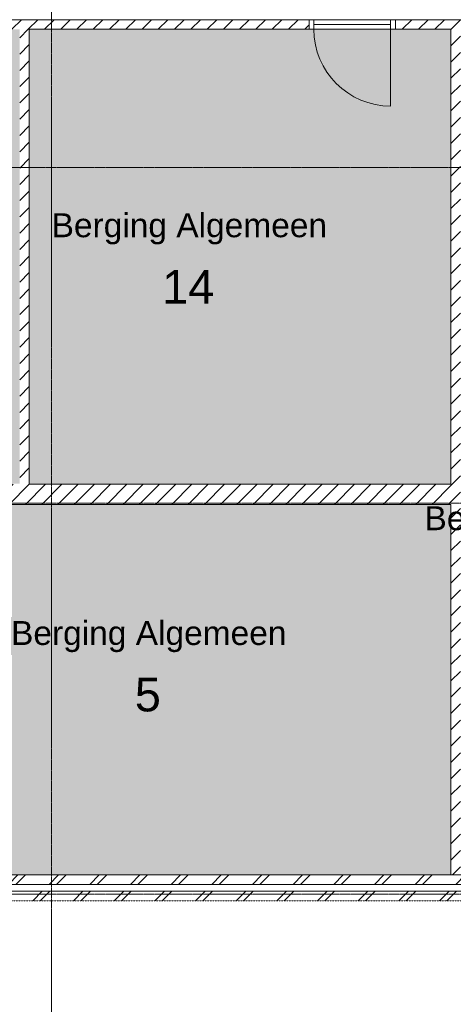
# Model space of a CAD drawing. Header units: millimetres. Extents: x 16153 to 91926, y 4686 to 113494.
# Tile 12 of 55: x 40085 to 44609, y 42912 to 53171. Entities that reach past the tile are written whole.
import ezdxf

# ---------------------------------------------------------------- set-up
doc = ezdxf.new("R2010")
doc.units = ezdxf.units.MM
doc.linetypes.add('ARC Dash', pattern=[4, 2, -2])
doc.linetypes.add('ARC Grid Line', pattern=[22.225, 12.7, -3.175, 3.175, -3.175])
for name, color, linetype, lineweight in [('A--A2__Ruwbouw', 8, 'Continuous', 15), ('A--AR9__AlgVoorz', 1, 'Continuous', 9), ('A--L$01A__Algemeen', 7, 'Continuous', 9), ('A--L$07A__Stramien', 1, 'Continuous', 13), ('A--L22__Binnenwanden', 2, 'Continuous', 9), ('A--L3__Afbouw', 2, 'Continuous', 9), ('A--LD30__DetailPenMiddel', 3, 'Continuous', 9), ('A--LR9__AlgVoorz', 7, 'Continuous', 9), ('A--TR9__AlgVoorz', 1, 'Continuous', 13)]:
    doc.layers.add(name, color=color, linetype=linetype, lineweight=lineweight)
doc.styles.add('Arial', font='arial.ttf', dxfattribs={"height": 350})
doc.styles.add('Arial_1', font='arial.ttf', dxfattribs={"height": 250})
pattern_1 = [(45, (0, 0), (-84.85281, 84.85281), [])]
pattern_2 = [(45, (44118.76, 43991.44), (-212.132, 212.132), []), (45, (44118.76, 46191.44), (-212.132, 212.132), [])]

# ---------------------------------------------------------------- blocks, each defined once
blk = doc.blocks.new('32_DO_WB_vo deur enkel2 - vo 2-2241142-AB-Begane grond')
at = {"layer": 'A--L$01A__Algemeen'}
blk.add_line((520, -50), (520, -850), dxfattribs=at)
blk.add_arc((520, -50), 800, 180, 270, dxfattribs=at)
at = {"layer": 'A--L3__Afbouw'}
for p, q in [((-330, -50), (-330, 50)), ((-330, 50), (-280, 50)), ((-280, 50), (-280, -50)), ((-280, 0), (520, 0)), ((-280, -50), (-280, 0)), ((520, -50), (520, 50)), ((520, 50), (570, 50)), ((520, 0), (520, -50)), ((570, 50), (570, -50)), ((-280, -50), (-330, -50)), ((520, -50), (-280, -50)), ((570, -50), (520, -50))]:
    blk.add_line(p, q, dxfattribs=at)

msp = doc.modelspace()

# ---------------------------------------------------------------- hatches: boundary and pattern name
at = {"layer": 'A--A2__Ruwbouw', "lineweight": 9}
h = msp.add_hatch(dxfattribs=at)
h.set_pattern_fill('FP_1', color=256, angle=45, style=0, pattern_type=2)
h.set_pattern_definition(pattern_1)
h.paths.add_polyline_path([(40185.3, 53071.4), (43104.3, 53071.4), (43104.3, 53171.4), (34624.3, 53171.4), (34624.3, 53071.4), (40085.3, 53071.4)])
h.paths.add_polyline_path([(44467.8, 53071.4), (44584.3, 53071.4), (44584.3, 53171.4), (44004.3, 53171.4), (44004.3, 53071.4)])
h = msp.add_hatch(dxfattribs=at)
h.set_pattern_fill('FP_1', color=256, angle=45, style=0, pattern_type=2)
h.set_pattern_definition(pattern_1)
h.paths.add_polyline_path([(44584.3, 44261.4), (44684.3, 44262.6), (44684.3, 53171.4), (44584.3, 53171.4), (44584.3, 44263.7)])
h = msp.add_hatch(dxfattribs=at)
h.set_pattern_fill('FP_1', color=256, angle=45, style=0, pattern_type=2)
h.set_pattern_definition([(45, (0, 0), (-84.85281, 84.85281), [])])
h.paths.add_polyline_path([(40185.3, 48331.4), (40185.3, 53071.4), (40085.3, 53071.4), (40085.3, 48331.4)])
h = msp.add_hatch(dxfattribs=at)
h.set_pattern_fill('FP_1', color=256, angle=45, style=0, pattern_type=2)
h.set_pattern_definition(pattern_1)
h.paths.add_polyline_path([(44584.3, 48121.4), (44584.3, 48331.4), (37624.8, 48331.4), (37624.8, 48121.4), (38874.3, 48121.4)])
h.paths.add_polyline_path([(34624.3, 48121.4), (36724.8, 48121.4), (36724.8, 48331.4), (34624.3, 48331.4), (34624.3, 48226.4)])
h = msp.add_hatch(dxfattribs=at)
h.set_pattern_fill('FP_12', color=256, angle=45, style=0, pattern_type=2)
h.set_pattern_definition(pattern_2)
h.paths.add_polyline_path([(52111.4, 44161.4), (52353.3, 44161.4), (52353.3, 44261.4), (51325.3, 44261.4), (51325.3, 44161.4), (51644.4, 44161.4)])
h.paths.add_polyline_path([(35664.3, 44161.4), (49125.3, 44161.4), (49125.3, 44261.4), (35664.3, 44261.4), (35664.3, 44162.2)])
h.paths.add_polyline_path([(50221, 44161.4), (50425.3, 44161.4), (50425.3, 44261.4), (50025.3, 44261.4), (50025.3, 44161.4)])
h = msp.add_hatch(dxfattribs=at)
h.set_pattern_fill('FP_12', color=256, angle=45, style=0, pattern_type=2)
h.set_pattern_definition(pattern_2)
h.paths.add_polyline_path([(52573.3, 43991.4), (52573.3, 44091.4), (51425.3, 44091.4), (51425.3, 44126.4), (51325.3, 44122.7), (51325.3, 43991.4), (52363.3, 43991.4)])
h.paths.add_polyline_path([(46040.4, 43991.4), (49125.3, 43991.4), (49125.3, 44126.4), (49025.3, 44121.4), (49025.3, 44091.4), (35934.3, 44091.4), (35934.3, 43991.4), (44634.3, 43991.4)])
h.paths.add_polyline_path([(35664.3, 43991.4), (35764.3, 43991.4), (35764.3, 44091.4), (35664.3, 44091.4)])
h.paths.add_polyline_path([(50025.3, 43991.4), (50425.3, 43991.4), (50425.3, 44126.4), (50325.3, 44126.4), (50325.3, 44091.4), (50125.3, 44091.4), (50125.3, 44126.4), (50025.3, 44126.4), (50025.3, 44091.4)])
at = {"layer": 'A--AR9__AlgVoorz'}
h = msp.add_hatch(color=7, dxfattribs=at)
h.paths.add_polyline_path([(38874.3, 48331.4), (40085.3, 48336.2), (40085.3, 53071.4), (32684.3, 53071.4), (32684.3, 48331.4), (36069.3, 48331.4), (36069.3, 51331.4), (36279.3, 51331.4), (36279.3, 48331.4), (38852.4, 48331.4)])
h.paths.add_polyline_path([(36503, 48865.2), (36523.7, 48871.6), (36523.3, 48867.4)])
h.paths.add_polyline_path([(36318.7, 49349.4), (36337.7, 49096.1), (36343.9, 49096.1), (36360.8, 49091.5), (36368.6, 49103), (36370.8, 49108.4), (36378.3, 49114.9), (36351.7, 49125.3), (36338.7, 49120.8), (36323.9, 49289.9)])
h.paths.add_polyline_path([(36318.7, 48866.4), (36281.3, 48866.4), (36281.3, 49350.4), (36544.7, 49342.5), (36592.2, 49331), (36625.3, 49309.7), (36640.1, 49278.6), (36649.9, 49198.2), (36646.2, 48974.6), (36627.8, 48911.3), (36608.7, 48893.2), (36578, 48880.3), (36487.2, 48869.8), (36391, 48867.4), (36318.7, 48867.4)])
h.paths.add_polyline_path([(36495.8, 48903.1), (36573.4, 48912.6), (36592.2, 48923.6), (36611.3, 48957.4), (36620.8, 49018.7), (36620.8, 49198.2), (36612.5, 49255), (36595.1, 49290), (36573.4, 49304.3), (36544.7, 49311.1), (36467, 49313), (36415.3, 49301), (36400.1, 49284), (36391.5, 49239.1), (36389.1, 49128.1), (36398.5, 49232.6), (36410.2, 49280.2), (36434.5, 49301.5), (36495.8, 49306.3), (36563.7, 49299.9), (36593.3, 49281.2), (36609, 49239.1), (36612.5, 49215.2), (36616.2, 49086.2), (36602.8, 48954.8), (36588.6, 48932.7), (36543.6, 48913.2), (36467, 48911.4), (36434.5, 48915.4), (36403.6, 48947.7), (36398.3, 48995.8), (36403.8, 48926.7), (36425.5, 48910.6), (36467.9, 48903.8), (36487.2, 48903.3)])
h.paths.add_polyline_path([(36481.3, 49085.4), (36497.5, 49092.2), (36504.3, 49108.4), (36497.5, 49124.7), (36481.3, 49131.4), (36475.3, 49123.7), (36478.4, 49122.4), (36475.3, 49093.1), (36475.3, 49086.2)])
h.paths.add_polyline_path([(36503, 49888.2), (36523.7, 49894.6), (36523.3, 49890.4)])
h.paths.add_polyline_path([(36318.7, 50372.4), (36335.5, 50092), (36343.9, 50119.1), (36360.8, 50114.5), (36368.6, 50126), (36370.8, 50131.4), (36378.3, 50137.9), (36351.7, 50148.3), (36338.7, 50143.8), (36323.9, 50312.9)])
h.paths.add_polyline_path([(36281.3, 49889.4), (36281.3, 50373.4), (36544.7, 50365.5), (36592.2, 50354), (36625.3, 50332.7), (36640.1, 50301.6), (36649.9, 50221.2), (36646.2, 49997.6), (36634.5, 49944.9), (36608.7, 49916.2), (36578, 49903.3), (36487.2, 49892.8), (36391, 49890.4), (36318.7, 49889.4)])
h.paths.add_polyline_path([(36495.8, 49926.1), (36573.4, 49935.6), (36592.2, 49946.6), (36611.3, 49980.4), (36620.8, 50041.7), (36620.8, 50221.2), (36612.5, 50278), (36595.1, 50313), (36573.4, 50327.3), (36544.7, 50334.1), (36467, 50336), (36415.3, 50324), (36400.1, 50307), (36393.1, 50278.4), (36389.1, 50151.1), (36398.5, 50255.6), (36410.2, 50303.2), (36434.5, 50324.5), (36495.8, 50329.3), (36563.7, 50322.9), (36593.3, 50304.2), (36608.7, 50263.8), (36612.5, 50238.2), (36614.8, 50077.4), (36608.7, 49999.1), (36588.6, 49955.7), (36543.6, 49936.2), (36465, 49934.6), (36434.5, 49938.4), (36403.6, 49970.7), (36398.5, 50007.3), (36403.8, 49949.7), (36425.5, 49933.6), (36467.9, 49926.8), (36487.2, 49926.3)])
h.paths.add_polyline_path([(36481.3, 50108.4), (36497.5, 50115.2), (36504.3, 50131.4), (36497.5, 50147.7), (36481.3, 50154.4), (36475.3, 50146.7), (36478.4, 50145.4), (36475.3, 50116.1), (36475.3, 50109.2)])
for points in [[(44584.3, 48331.4), (44584.3, 53071.4), (40185.3, 53069.6), (40185.3, 48331.4)], [(43972.4, 44261.4), (44584.3, 44263.7), (44584.3, 48121.4), (38874.3, 48121.4), (38874.3, 44261.4), (40135.3, 44261.4)]]:
    msp.add_hatch(color=7, dxfattribs=at).paths.add_polyline_path(points)

# ---------------------------------------------------------------- linework, layer by layer
at = {"layer": 'A--L$07A__Stramien', "linetype": 'ARC Grid Line'}
for p, q in [((40417.3, 95686.5), (40417.3, 39745.5)), ((62423, 51632.9), (17266.9, 51632.9)), ((62423, 48135.4), (17266.9, 48135.4)), ((62423, 44060.4), (17266.9, 44060.4))]:
    msp.add_line(p, q, dxfattribs=at)
at = {"layer": 'A--L22__Binnenwanden', "lineweight": 15}
for p, q in [((43104.3, 53171.4), (34249.3, 53171.4)), ((43104.3, 53071.4), (43104.3, 53171.4)), ((45553.3, 53171.4), (44004.3, 53171.4)), ((44004.3, 53171.4), (44004.3, 53071.4)), ((40185.3, 48331.4), (40185.3, 53071.4)), ((40185.3, 53071.4), (43104.3, 53071.4)), ((44004.3, 53071.4), (44584.3, 53071.4)), ((44584.3, 53071.4), (44584.3, 48331.4)), ((44584.3, 48331.4), (40185.3, 48331.4)), ((38874.3, 48121.4), (44584.3, 48121.4)), ((44584.3, 48121.4), (44584.3, 44261.4)), ((49125.3, 44261.4), (35664.3, 44261.4)), ((35934.3, 44161.4), (49125.3, 44161.4)), ((35934.3, 44091.4), (49025.3, 44091.4))]:
    msp.add_line(p, q, dxfattribs=at)
at = {"layer": 'A--L22__Binnenwanden'}
msp.add_line((43154.3, 53171.4), (43954.3, 53171.4), dxfattribs=at)
at = {"layer": 'A--LD30__DetailPenMiddel', "linetype": 'ARC Dash'}
msp.add_line((58222.6, 43991.4), (34417.3, 43991.4), dxfattribs=at)
at = {"layer": 'A--LR9__AlgVoorz', "flags": 128}
for points in [[(32474.3, 53171.4), (34624.3, 53171.4), (40135.3, 53171.4), (44634.3, 53171.4), (46503.3, 53171.4), (49003.3, 53171.4), (50264.3, 53171.4), (50264.3, 55116.4), (44634.3, 55116.4), (43948.3, 55116.4), (42723.3, 55116.4), (41658.3, 55116.4), (40079.3, 55116.4), (37220.9, 55116.4), (37219.3, 55116.4), (37124.3, 55114.4), (32474.3, 55114.4)], [(44584.3, 48331.4), (44584.3, 53071.4), (40185.3, 53071.4), (40185.3, 48331.4)], [(38874.3, 45311.4), (38874.3, 44261.4), (44584.3, 44261.4), (44584.3, 48121.4), (40135.3, 48121.4), (38874.3, 48121.4)]]:
    msp.add_lwpolyline(points, close=True, dxfattribs=at)

# ---------------------------------------------------------------- block references
at = {"layer": 'A--L3__Afbouw'}
msp.add_blockref('32_DO_WB_vo deur enkel2 - vo 2-2241142-AB-Begane grond', (43434.3, 53121.4), dxfattribs=at)

# ---------------------------------------------------------------- texts
at = {"layer": 'A--TR9__AlgVoorz', "attachment_point": 1}
for s, insert, char_height, width, style in [('Berging Algemeen', (40418.6, 51154.9), 250, 3463.29, 'Arial_1'), ('14', (41571.5, 50563.1), 350, 673.417, 'Arial'), ('Berging Levensmiddel', (44308.3, 48102.3), 250, 4160.758, 'Arial_1'), ('Berging Algemeen', (39995.1, 46905.9), 250, 3463.29, 'Arial_1'), ('5', (41286.5, 46314.2), 350, 336.709, 'Arial')]:
    msp.add_mtext(s, dxfattribs=dict(at, insert=insert, char_height=char_height, width=width, style=style))

doc.saveas('drawing.dxf')
